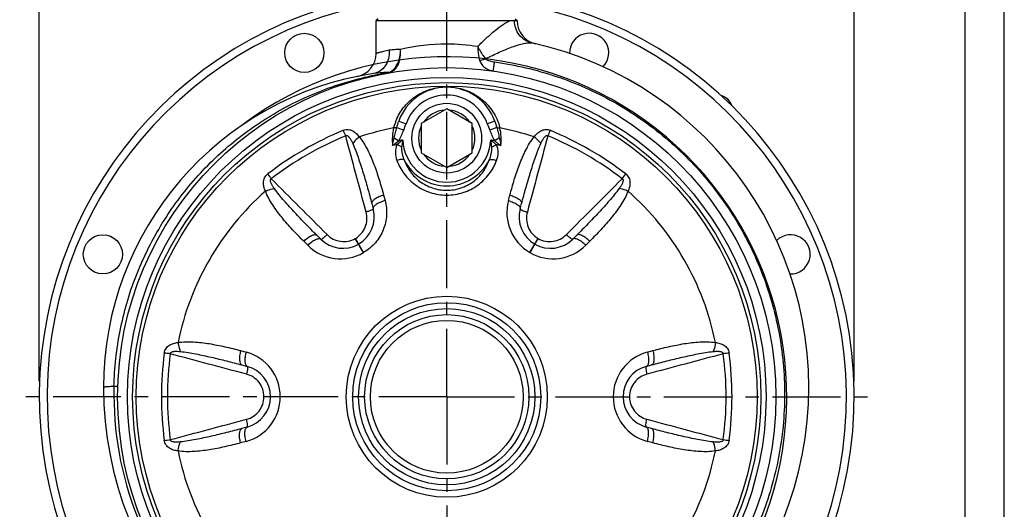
# Model space of a CAD drawing. Header units: millimetres. Extents: x 0 to 841, y 0 to 594.
# Tile 8 of 9: x 589 to 840, y 336 to 461. Entities that reach past the tile are written whole.
import ezdxf

# ---------------------------------------------------------------- set-up
doc = ezdxf.new("R2010")
doc.units = ezdxf.units.MM
doc.header["$LTSCALE"] = 46.2
doc.linetypes.add('CENTER', pattern=[0.6, 0.375, -0.075, 0.075, -0.075])
doc.layers.get('0').update_dxf_attribs({"linetype": 'CONTINUOUS'})
for name, color, linetype in [('ASSI', 7, 'CONTINUOUS'), ('GEOM', 7, 'CONTINUOUS'), ('QUOTE', 7, 'CONTINUOUS')]:
    doc.layers.add(name, color=color, linetype=linetype)
doc.styles.get("Standard").update_dxf_attribs({"font": 'txt', "width": 0.8})
doc.dimstyles.new('DIMSTYLE_1', dxfattribs={"dimtxt": 6, "dimasz": 5.8, "dimexe": 1, "dimexo": 2, "dimgap": 0.75, "dimtad": 1, "dimdec": 3, "dimtxsty": 'Standard', "dimblk": '_FILLED', "dimblk1": '_FILLED', "dimblk2": '_FILLED', "dimcen": 0.09, "dimadec": 3, "dimazin": 2, "dimtp": 0.5, "dimtm": 0.5, "dimtfac": 1, "dimtdec": 3, "dimtofl": 0, "dimtmove": 0, "dimatfit": 3, "dimldrblk": '_FILLED', "dimfxl": 0, "dimtolj": 1, "dimarcsym": 0})

# ---------------------------------------------------------------- blocks, each defined once
blk = doc.blocks.new('_FILLED')
at = {"color": 0, "linetype": 'ByBlock'}
blk.add_solid([(0, 0), (-1, 0.207), (-1, -0.207)], dxfattribs=at)
blk = doc.blocks.new('*D4')
at = {"layer": 'QUOTE', "color": 2, "linetype": 'Continuous'}
for p, q in [((593.68, 368.27), (593.68, 530.15)), ((593.68, 528.15), (697.68, 528.15)), ((801.68, 528.15), (697.68, 528.15)), ((801.68, 368.27), (801.68, 530.15))]:
    blk.add_line(p, q, dxfattribs=at)
at = {"layer": 'QUOTE', "color": 2, "linetype": 'Continuous', "xscale": 5.8, "yscale": 5.8, "zscale": 5.8, "rotation": 180}
blk.add_blockref('_FILLED', (593.68, 528.15), dxfattribs=at)
at = {"layer": 'QUOTE', "color": 2, "linetype": 'Continuous', "xscale": 5.8, "yscale": 5.8, "zscale": 5.8}
blk.add_blockref('_FILLED', (801.68, 528.15), dxfattribs=at)
at = {"layer": 'QUOTE', "color": 2, "linetype": 'Continuous', "insert": (697.68, 535.65), "char_height": 6, "width": 19.8, "attachment_point": 2, "line_spacing_factor": 0.9}
blk.add_mtext('208', dxfattribs=at)

msp = doc.modelspace()

# ---------------------------------------------------------------- linework, layer by layer
at = {"color": 7, "linetype": 'Continuous'}
for p, q in [((840, 0), (840, 594)), ((830, 10), (830, 584))]:
    msp.add_line(p, q, dxfattribs=at)
at = {"layer": 'ASSI', "color": 2, "linetype": 'CENTER'}
for q in [(697.6846, 492.9587), (588.6846, 364.2689), (697.6846, 253.4536), (806.6846, 364.2689)]:
    msp.add_line((697.6846, 364.2689), q, dxfattribs=at)
at = {"layer": 'ASSI', "color": 7, "linetype": 'Continuous'}
for p, q in [((679.6846, 451.9112), (679.6846, 460.2687)), ((715.6846, 460.2074), (715.6846, 460.2687))]:
    msp.add_line(p, q, dxfattribs=at)
for centre, radius in [((661.3297, 452.0375), 5), ((609.9161, 400.6238), 5), ((697.6846, 364.2689), 22.5)]:
    msp.add_circle(centre, radius, dxfattribs=at)
for centre, start, end in [((734.0396, 452.0375), 314.70001, 181.954447), ((785.4532, 400.6238), 268.093086, 135)]:
    msp.add_arc(centre, 5, start, end, dxfattribs=at)
at = {"layer": 'GEOM', "color": 7, "linetype": 'Continuous'}
for p, q in [((680.1849, 460.7687), (679.6846, 460.2684)), ((679.6846, 460.2687), (713.8002, 460.2684)), ((715.1844, 460.7687), (715.6844, 460.2687)), ((715.4834, 460.2689), (715.6821, 460.2685)), ((715.6821, 460.2685), (715.6846, 460.2687)), ((697.6846, 437.7745), (691.1846, 434.0217)), ((704.1846, 434.0217), (697.6846, 437.7745)), ((691.1846, 434.0217), (691.1846, 426.5161)), ((704.1846, 426.5161), (704.1846, 434.0217)), ((691.1846, 426.5161), (697.6846, 422.7634)), ((697.6846, 422.7634), (704.1846, 426.5161)), ((678.5693, 413.6085), (678.933, 412.2511)), ((716.4364, 412.2513), (716.8, 413.6085)), ((665.5066, 404.4996), (664.513, 405.4931)), ((730.8563, 405.4931), (729.8627, 404.4996)), ((645.3976, 372.3843), (646.7548, 372.0206)), ((748.6145, 372.0206), (749.9717, 372.3843)), ((610.0846, 366.6678), (610.0846, 366.6684)), ((646.7548, 356.5172), (645.3976, 356.1535)), ((749.9717, 356.1535), (748.6145, 356.5172))]:
    msp.add_line(p, q, dxfattribs=at)
at = {"layer": 'GEOM', "color": 9, "linetype": 'Continuous'}
for p, q in [((715.544, 460.2505), (715.4834, 460.2689)), ((715.6846, 460.2074), (715.544, 460.2505)), ((684.9232, 433.0166), (686.7084, 432.3257)), ((685.4421, 434.6417), (687.3257, 433.969)), ((709.9272, 434.6416), (708.0436, 433.9689)), ((710.4461, 433.0165), (708.6608, 432.3257)), ((684.2713, 430.3364), (685.4308, 429.5908)), ((711.098, 430.3364), (709.9385, 429.5908)), ((681.5741, 415.7148), (681.9465, 414.3248)), ((713.4227, 414.3248), (713.7952, 415.7148)), ((674.3416, 404.6617), (674.375, 404.681)), ((676.4254, 401.0598), (674.3416, 404.6617)), ((676.4524, 401.0754), (674.375, 404.681)), ((718.9169, 401.0754), (720.9943, 404.681)), ((718.9439, 401.0598), (721.0277, 404.6617)), ((720.9943, 404.681), (721.0277, 404.6617)), ((662.2041, 402.9264), (661.1865, 403.944)), ((734.1828, 403.944), (733.1652, 402.9264)), ((645.0759, 376.0397), (646.466, 375.6672)), ((748.9033, 375.6672), (750.2933, 376.0397)), ((651.0319, 364.2497), (651.0319, 364.2882)), ((655.1932, 364.2845), (651.0319, 364.2882)), ((655.1932, 364.2533), (651.0319, 364.2497)), ((740.1761, 364.2845), (744.3373, 364.2882)), ((740.1761, 364.2533), (744.3373, 364.2497)), ((744.3373, 364.2882), (744.3373, 364.2497)), ((646.466, 352.8706), (645.0759, 352.4981)), ((750.2933, 352.4981), (748.9033, 352.8706))]:
    msp.add_line(p, q, dxfattribs=at)
at = {"layer": 'GEOM', "color": 7, "linetype": 'Continuous'}
for centre, radius in [((697.6846, 364.2689), 84), ((697.6846, 430.2689), 8.9), ((697.6846, 364.2689), 24), ((697.6846, 364.2689), 20.9498), ((697.6846, 364.2689), 19.5)]:
    msp.add_circle(centre, radius, dxfattribs=at)
at = {"layer": 'GEOM', "color": 9, "linetype": 'Continuous'}
for radius in [81.5, 80.1715, 79.252, 25.6579]:
    msp.add_circle((697.6846, 364.2689), radius, dxfattribs=at)
at = {"layer": 'GEOM', "color": 7, "linetype": 'Continuous'}
for centre, radius, start, end in [((697.6846, 364.2689), 104, 99.689195, 80.310805), ((721.6846, 460.2074), 6, 180.000209, 256.99758), ((700.0846, 366.6689), 90, 180.000319, 77.582192), ((697.6846, 364.2689), 86.8, 205.865639, 126.7013), ((673.6847, 451.9112), 6, 281.536232, 359.999687), ((691.0846, 366.6689), 81, 98.586059, 180.000794), ((697.6846, 430.2689), 13, 19.654692, 160.345268), ((766.6846, 437.2689), 4, 18.655318, 75.122552), ((671.2056, 410.1804), 8, 299.955329, 15.001372), ((724.1637, 410.1804), 8, 164.997298, 240.044818), ((671.1637, 410.1562), 8, 224.997312, 300.044585), ((686.6846, 383.3215), 23, 119.95522, 120.04481), ((708.6846, 383.3215), 23, 59.95519, 60.044729), ((724.2056, 410.1562), 8, 239.955417, 315.002665), ((644.6846, 364.2931), 8, 359.955308, 75.002899), ((750.6846, 364.2931), 8, 104.997082, 180.044693), ((644.6846, 364.2447), 8, 284.997082, 0.044693), ((675.6846, 364.2689), 23, 179.955228, 180.044772), ((719.6846, 364.2689), 23, 359.955228, 0.044772), ((750.6846, 364.2447), 8, 179.955308, 255.002899)]:
    msp.add_arc(centre, radius, start, end, dxfattribs=at)
at = {"layer": 'GEOM', "color": 9, "linetype": 'Continuous'}
for centre, radius, start, end in [((697.6846, 364.2689), 102, 99.8799, 80.1201), ((697.7345, 402.9157), 51.3533, 90.055646, 103.374026), ((697.679, 403.4404), 50.8285, 81.039926, 89.993652), ((686.1032, 353.2628), 93.8427, 92.207569, 92.491436), ((695.8907, 364.7455), 83.3042, 99.093845, 99.54685), ((690.8045, 232.511), 214.686, 92.092263, 92.219977), ((682.9536, 449.3812), 2.3275, 270.306767, 279.992923), ((697.6872, 429.1684), 14.1889, 90.010477, 92.052907), ((697.6765, 429.0271), 14.3303, 87.693334, 89.967387), ((697.6846, 430.2689), 11, 19.655582, 160.344022), ((697.6846, 430.2689), 7.2, 94.525631, 145.474369), ((697.6846, 430.2689), 7.2, 34.525631, 85.474369), ((697.0146, 429.7694), 13.2693, 155.279018, 166.339314), ((704.4291, 352.5872), 86.303, 112.576286, 127.423714), ((525.7801, 370.4015), 158.1249, 22.479095, 23.035764), ((697.6846, 364.2689), 69.9628, 101.179135, 108.590242), ((697.6813, 429.8319), 13.904, 167.238274, 185.990795), ((697.6846, 430.2689), 7.2, 154.525631, 205.474369), ((697.6846, 430.2689), 7.2, 334.525631, 25.474369), ((697.6846, 364.2689), 69.9628, 71.409758, 78.821327), ((697.7093, 429.8364), 13.8822, 353.982166, 12.767906), ((870.4413, 370.0443), 159.0489, 156.965908, 157.519363), ((690.9408, 352.5882), 86.3018, 52.576188, 67.423812), ((703.0003, 355.062), 81.9339, 112.314698, 127.685305), ((697.6846, 364.2689), 66.4613, 99.720836, 100.624792), ((702.7624, 426.3109), 16.6639, 167.998133, 174.312954), ((697.6846, 430.2689), 11.2327, 182.515004, 357.484996), ((692.6733, 426.3212), 16.5968, 5.674266, 12.014647), ((697.6846, 364.2689), 66.4613, 79.375246, 80.279164), ((692.3698, 355.0634), 81.9322, 52.314542, 67.685456), ((697.6846, 364.2689), 65.5869, 101.124295, 102.174303), ((697.6846, 364.2689), 65.5869, 77.826573, 78.875795), ((697.6846, 430.2689), 7.2, 214.525631, 265.474369), ((697.6846, 430.2689), 7.2, 274.525631, 325.474369), ((697.6846, 430.2689), 12.1986, 207.319584, 332.680441), ((779.0612, 516.7681), 159.0487, 216.965907, 217.519362), ((617.0429, 516.2092), 158.1254, 322.479096, 323.035763), ((697.6846, 364.2689), 69.9628, 131.409539, 168.590472), ((697.6846, 364.2689), 69.9628, 11.409519, 48.590453), ((724.8007, 411.278), 11.7789, 165.009082, 240.103906), ((670.5311, 411.2551), 11.7774, 225.005432, 300.088457), ((724.8377, 411.2561), 11.7785, 239.894447, 314.992528), ((711.1731, 364.2689), 86.3026, 172.576257, 187.423743), ((606.4739, 218.8757), 157.7074, 82.478327, 83.036479), ((708.3154, 364.2689), 81.9333, 172.314647, 187.685354), ((643.416, 364.2906), 11.7785, 359.894471, 74.992505), ((751.9537, 364.2903), 11.7789, 105.009065, 180.103957), ((789.0645, 217.5454), 159.0484, 96.965907, 97.519363), ((687.0539, 364.2689), 81.9333, 352.314647, 7.685354), ((684.1961, 364.2689), 86.3026, 352.576257, 7.423743), ((698.308, 364.8923), 85.5763, 178.674793, 269.544892), ((643.416, 364.2472), 11.7785, 285.007489, 0.105522), ((751.9537, 364.2476), 11.7789, 179.896042, 254.990935), ((606.3048, 510.9925), 159.0484, 276.965907, 277.519363), ((788.8953, 509.6621), 157.7074, 262.478327, 263.036479), ((697.6846, 364.2689), 69.9628, 191.409518, 228.590452), ((697.6846, 364.2689), 69.9628, 311.409539, 348.590471)]:
    msp.add_arc(centre, radius, start, end, dxfattribs=at)
for points, knots in [([(705.5954, 453.6487), (706.3302, 454.4008), (707.7782, 455.8193), (709.9297, 457.7271), (711.6554, 459.0668), (712.9305, 459.8686), (713.5209, 460.1608), (713.8002, 460.2684)], [0, 0, 0, 0, 0.29779016, 0.57372362, 0.81416788, 0.91524046, 1, 1, 1, 1]), ([(719.4411, 454.5628), (718.8172, 454.6999), (717.6022, 455.2004), (716.1438, 456.5296), (715.1951, 458.284), (714.9723, 459.6074), (714.9673, 460.269)], [0, 0, 0, 0, 0.24587675, 0.49390764, 0.74535582, 1, 1, 1, 1]), ([(682.9933, 452.6939), (683.029, 451.9853), (682.8982, 450.5852), (682.0896, 448.7096), (680.7489, 447.3149), (679.5759, 446.8493), (678.9919, 446.7612)], [0, 0, 0, 0, 0.27321472, 0.53205579, 0.77254751, 1, 1, 1, 1]), ([(682.9932, 452.6939), (682.7417, 452.6433), (682.2685, 452.5443), (681.6065, 452.3957), (681.0385, 452.2608), (680.5685, 452.1439), (680.2395, 452.0593), (680.0278, 452.0032), (679.9074, 451.9719), (679.8151, 451.9453), (679.7455, 451.9308), (679.71, 451.9136), (679.6871, 451.9151), (679.6846, 451.9112)], [0, 0, 0, 0, 0.22635311, 0.42643996, 0.59859278, 0.74137747, 0.8537449, 0.89820163, 0.93469634, 0.96317418, 0.98358454, 0.99587674, 1, 1, 1, 1]), ([(685.8561, 452.8763), (685.3468, 452.8746), (684.3899, 452.8727), (683.4325, 452.7823), (682.9932, 452.6939)], [0, 0, 0, 0, 0.53200169, 1, 1, 1, 1]), ([(683.3575, 447.089), (683.7857, 447.2549), (684.6134, 447.8598), (685.4424, 449.241), (685.891, 450.9742), (685.912, 452.2313), (685.8561, 452.8763)], [0, 0, 0, 0, 0.2058981, 0.44170283, 0.70973929, 1, 1, 1, 1]), ([(683.5101, 447.3292), (683.8843, 447.5673), (684.7771, 448.4317), (685.6654, 450.3645), (685.8694, 452.0127), (685.8561, 452.8763)], [0, 0, 0, 0, 0.21332373, 0.58459467, 1, 1, 1, 1]), ([(705.5954, 453.6487), (705.594, 453.3359), (705.628, 452.1465), (705.8168, 450.9544), (706.0842, 450.1183)], [0, 0, 0, 0, 0.26270821, 1, 1, 1, 1]), ([(705.5954, 453.6487), (705.73, 453.3693), (706.3049, 452.2786), (707.0091, 451.2551), (707.6045, 450.5505)], [0, 0, 0, 0, 0.25160991, 1, 1, 1, 1]), ([(707.6045, 450.5505), (708.7543, 451.1296), (710.993, 452.1921), (713.778, 453.3463), (715.8612, 454.0581), (717.2262, 454.4322), (718.4024, 454.6346), (719.1311, 454.631), (719.4386, 454.5633)], [0, 0, 0, 0, 0.30616269, 0.58907336, 0.71624706, 0.82955334, 0.92511122, 1, 1, 1, 1]), ([(706.0842, 450.1183), (706.2049, 450.1371), (706.7232, 450.2367), (707.2279, 450.4006), (707.6045, 450.5505)], [0, 0, 0, 0, 0.23163322, 1, 1, 1, 1]), ([(706.0842, 450.1183), (706.2026, 449.7482), (706.5537, 449.0479), (707.6548, 447.9478), (708.7935, 447.5347), (709.5541, 447.4261)], [0, 0, 0, 0, 0.25309775, 0.49966119, 1, 1, 1, 1]), ([(707.6045, 450.5505), (707.6629, 450.47), (707.8216, 450.3371), (708.1812, 450.1403), (708.6734, 449.9647), (709.2821, 449.8151), (709.6955, 449.7456), (709.9032, 449.7173)], [0, 0, 0, 0, 0.12003076, 0.24386494, 0.49471714, 0.74713403, 1, 1, 1, 1]), ([(709.9032, 449.7173), (715.2192, 448.9922), (723.1194, 447.145), (733.1353, 443.2473), (742.7439, 438.4261), (753.8392, 430.7323), (765.1779, 419.1774), (774.1547, 405.7024), (780.4491, 390.7853), (783.8391, 374.9533), (784.2049, 358.7667), (781.5342, 342.7977), (775.9214, 327.611), (767.565, 313.7433), (756.7607, 301.6846), (743.8908, 291.8612), (729.408, 284.6208), (713.8319, 280.2182), (703.0674, 279.2801), (697.7023, 279.3181)], [0, 0, 0, 0, 0.06249707, 0.09377786, 0.12505995, 0.18755589, 0.25005162, 0.31254732, 0.37504292, 0.43753852, 0.50003402, 0.56252953, 0.6250252, 0.68752095, 0.75001688, 0.81251294, 0.87500918, 0.93750285, 1, 1, 1, 1]), ([(709.5543, 447.4259), (709.5577, 447.4254), (709.5564, 447.4473), (709.5662, 447.4687), (709.5725, 447.5228), (709.585, 447.5896), (709.5987, 447.6785), (709.6231, 447.8323), (709.6593, 448.0691), (709.7095, 448.4018), (709.768, 448.795), (709.8336, 449.2402), (709.8793, 449.5536), (709.9032, 449.7173)], [0, 0, 0, 0, 0.00442851, 0.01749688, 0.03915149, 0.06931149, 0.10786319, 0.15457294, 0.27141141, 0.41756409, 0.59016172, 0.78585737, 1, 1, 1, 1]), ([(612.7545, 366.8715), (612.865, 371.6492), (613.9147, 381.2058), (617.9282, 395.0392), (624.2594, 407.9792), (632.7193, 419.6351), (643.0539, 429.6628), (654.9568, 437.7655), (668.0672, 443.703), (677.3668, 446.1043), (682.0744, 446.896)], [0, 0, 0, 0, 0.12506288, 0.25011511, 0.37514963, 0.50015745, 0.625146, 0.75011945, 0.87507791, 1, 1, 1, 1]), ([(682.0238, 447.0168), (681.759, 447.0053), (680.746, 446.9555), (679.7328, 446.873), (678.9918, 446.7611)], [0, 0, 0, 0, 0.26128899, 1, 1, 1, 1]), ([(682.7243, 447.0027), (682.7457, 447.0061), (682.827, 447.02), (682.9089, 447.0342), (682.9666, 447.0539)], [0, 0, 0, 0, 0.26186769, 1, 1, 1, 1]), ([(682.7797, 446.936), (682.7703, 446.9343), (682.7446, 446.9603), (682.7331, 446.9846), (682.7243, 447.0027)], [0, 0, 0, 0, 0.32110924, 1, 1, 1, 1]), ([(682.7797, 446.936), (682.8333, 446.9456), (683.0288, 446.9843), (683.2224, 447.0366), (683.3575, 447.089)], [0, 0, 0, 0, 0.27311143, 1, 1, 1, 1]), ([(682.9664, 447.0539), (683.1079, 447.1079), (683.2923, 447.1962), (683.4664, 447.3013), (683.5101, 447.3292)], [0, 0, 0, 0, 0.74482369, 1, 1, 1, 1]), ([(684.9613, 435.3186), (685.4805, 436.4475), (686.8291, 438.5486), (689.6307, 441.0552), (693.13, 442.8098), (695.785, 443.2984), (697.1789, 443.3482)], [0, 0, 0, 0, 0.2430265, 0.48104726, 0.7271819, 1, 1, 1, 1]), ([(698.2532, 443.3457), (699.8512, 443.2815), (702.8918, 442.6399), (706.7863, 440.3432), (709.725, 437.0645), (710.8986, 434.344), (711.2483, 432.9044)], [0, 0, 0, 0, 0.26944511, 0.51174011, 0.75039142, 1, 1, 1, 1]), ([(671.2962, 432.2767), (671.6877, 432.4389), (672.5379, 432.5724), (673.7125, 432.188), (674.651, 431.4769), (675.1521, 430.8901), (675.3807, 430.5811)], [0, 0, 0, 0, 0.26682561, 0.51679543, 0.75795245, 1, 1, 1, 1]), ([(684.9232, 433.0165), (684.834, 432.9438), (684.5521, 432.8711), (684.2788, 432.8822), (684.121, 432.9043)], [0, 0, 0, 0, 0.41930111, 1, 1, 1, 1]), ([(684.2713, 430.3364), (684.3818, 430.783), (684.5747, 431.6821), (684.7993, 432.5741), (684.9232, 433.0166)], [0, 0, 0, 0, 0.50031581, 1, 1, 1, 1]), ([(685.4307, 429.5908), (685.703, 430.0143), (686.1509, 430.9219), (686.5267, 431.8558), (686.7084, 432.3257)], [0, 0, 0, 0, 0.49981736, 1, 1, 1, 1]), ([(708.6608, 432.3257), (708.8426, 431.8558), (709.2183, 430.9219), (709.6662, 430.0143), (709.9385, 429.5908)], [0, 0, 0, 0, 0.50019233, 1, 1, 1, 1]), ([(710.4461, 433.0166), (710.5699, 432.5741), (710.7945, 431.6821), (710.9876, 430.783), (711.098, 430.3364)], [0, 0, 0, 0, 0.49968314, 1, 1, 1, 1]), ([(710.4461, 433.0166), (710.5353, 432.9438), (710.8172, 432.8711), (711.0904, 432.8822), (711.2483, 432.9044)], [0, 0, 0, 0, 0.41930117, 1, 1, 1, 1]), ([(719.9886, 430.5811), (720.2171, 430.8901), (720.7182, 431.4768), (721.6568, 432.188), (722.8313, 432.5723), (723.6816, 432.4391), (724.073, 432.2767)], [0, 0, 0, 0, 0.24204221, 0.4831939, 0.73315742, 1, 1, 1, 1]), ([(671.8905, 430.86), (671.9418, 430.8953), (672.0622, 430.9433), (672.2496, 430.9181), (672.4128, 430.8374), (672.6025, 430.6935), (672.8048, 430.476), (673.0135, 430.1894), (673.2003, 429.8876), (673.4287, 429.4711), (673.5817, 429.1487), (673.6786, 428.9313)], [0, 0, 0, 0, 0.06526965, 0.12939048, 0.19225795, 0.25454933, 0.37827511, 0.50203046, 0.626023, 0.75034194, 1, 1, 1, 1]), ([(675.3805, 430.5813), (675.2141, 430.464), (674.5857, 429.9822), (674.0239, 429.4077), (673.6786, 428.9313)], [0, 0, 0, 0, 0.25704962, 1, 1, 1, 1]), ([(675.3807, 430.5811), (675.8022, 430.0687), (676.5599, 428.9715), (677.8501, 426.6329), (679.1677, 423.5308), (680.471, 419.6712), (681.2183, 417.0424), (681.5741, 415.7148)], [0, 0, 0, 0, 0.12285469, 0.24598951, 0.49415967, 0.74550293, 1, 1, 1, 1]), ([(683.8533, 428.3808), (683.882, 428.5419), (684.0052, 429.1971), (684.1506, 429.8481), (684.2713, 430.3364)], [0, 0, 0, 0, 0.24553076, 1, 1, 1, 1]), ([(686.4628, 429.776), (686.3383, 429.6846), (685.8481, 429.3164), (685.373, 428.9279), (685.0303, 428.6233)], [0, 0, 0, 0, 0.25201247, 1, 1, 1, 1]), ([(710.3387, 428.6235), (710.2257, 428.724), (709.7618, 429.1247), (709.2784, 429.5026), (708.9065, 429.776)], [0, 0, 0, 0, 0.24682435, 1, 1, 1, 1]), ([(711.098, 430.3364), (711.1385, 430.1723), (711.2934, 429.5257), (711.4279, 428.8742), (711.5151, 428.3861)], [0, 0, 0, 0, 0.254195, 1, 1, 1, 1]), ([(713.7952, 415.7148), (714.1509, 417.0424), (714.8982, 419.6711), (716.2016, 423.5306), (717.5189, 426.6329), (718.8095, 428.9713), (719.5668, 430.0688), (719.9886, 430.5811)], [0, 0, 0, 0, 0.25449294, 0.50583283, 0.75400322, 0.87713749, 1, 1, 1, 1]), ([(719.9887, 430.5813), (720.1551, 430.464), (720.7836, 429.9822), (721.3453, 429.4077), (721.6906, 428.9313)], [0, 0, 0, 0, 0.25704772, 1, 1, 1, 1]), ([(721.6906, 428.9313), (721.7876, 429.1487), (721.9405, 429.4711), (722.1689, 429.8875), (722.3558, 430.1894), (722.5644, 430.476), (722.7667, 430.6934), (722.9564, 430.8374), (723.1196, 430.9181), (723.307, 430.9432), (723.4275, 430.8954), (723.4787, 430.86)], [0, 0, 0, 0, 0.24965003, 0.37396482, 0.49795361, 0.62170219, 0.74542596, 0.80771331, 0.87058687, 0.93471264, 1, 1, 1, 1]), ([(673.6786, 428.9313), (674.222, 427.7124), (675.1522, 425.2011), (676.3816, 421.3765), (677.5098, 417.5062), (678.2204, 414.9103), (678.5693, 413.6085)], [0, 0, 0, 0, 0.2487329, 0.49837024, 0.74881188, 1, 1, 1, 1]), ([(683.8533, 428.3808), (683.9849, 428.4789), (684.5147, 428.877), (685.0405, 429.2806), (685.4307, 429.5908)], [0, 0, 0, 0, 0.24784124, 1, 1, 1, 1]), ([(685.0305, 428.6233), (684.6982, 428.0198), (684.4297, 426.5978), (684.7208, 425.2308), (684.9606, 424.5881)], [0, 0, 0, 0, 0.50105569, 1, 1, 1, 1]), ([(686.1805, 427.9622), (686.0943, 428.0273), (685.7317, 428.2816), (685.3387, 428.4928), (685.0305, 428.6235)], [0, 0, 0, 0, 0.2439937, 1, 1, 1, 1]), ([(686.1805, 427.9622), (686.1251, 427.4012), (686.2434, 426.257), (686.6111, 425.1834), (686.8467, 424.6701)], [0, 0, 0, 0, 0.49953115, 1, 1, 1, 1]), ([(708.5225, 424.6701), (708.7582, 425.1834), (709.126, 426.257), (709.244, 427.4012), (709.1887, 427.9622)], [0, 0, 0, 0, 0.50046739, 1, 1, 1, 1]), ([(709.1888, 427.9622), (709.275, 428.0273), (709.6376, 428.2816), (710.0306, 428.4927), (710.3387, 428.6235)], [0, 0, 0, 0, 0.24399387, 1, 1, 1, 1]), ([(709.9385, 429.5908), (710.069, 429.4871), (710.5902, 429.0776), (711.1183, 428.6772), (711.516, 428.3808)], [0, 0, 0, 0, 0.25156585, 1, 1, 1, 1]), ([(710.4087, 424.5881), (710.6485, 425.2308), (710.9398, 426.598), (710.6705, 428.0197), (710.3387, 428.6235)], [0, 0, 0, 0, 0.4989395, 1, 1, 1, 1]), ([(716.8, 413.6085), (717.1488, 414.9103), (717.8594, 417.5062), (718.9877, 421.3765), (720.2171, 425.201), (721.1472, 427.7124), (721.6906, 428.9313)], [0, 0, 0, 0, 0.25118745, 0.50162851, 0.75126583, 1, 1, 1, 1]), ([(686.8467, 424.6705), (686.7515, 424.7337), (686.4904, 424.8142), (685.8452, 424.8349), (685.3189, 424.7117), (684.9606, 424.5881)], [0, 0, 0, 0, 0.17747323, 0.41122566, 1, 1, 1, 1]), ([(708.5227, 424.6704), (708.6179, 424.7336), (708.879, 424.8142), (709.5241, 424.8349), (710.0504, 424.7117), (710.4087, 424.5881)], [0, 0, 0, 0, 0.17747164, 0.41122225, 1, 1, 1, 1]), ([(684.9606, 424.5881), (685.4206, 423.3552), (686.724, 420.976), (689.6694, 418.0952), (693.4364, 416.1766), (696.2666, 415.7275), (697.6846, 415.7273)], [0, 0, 0, 0, 0.24017986, 0.48710886, 0.74118061, 1, 1, 1, 1]), ([(686.8466, 424.6703), (687.2174, 423.6169), (688.2911, 421.5696), (690.7729, 419.0636), (694.0038, 417.3721), (696.4539, 416.9732), (697.6846, 416.9731)], [0, 0, 0, 0, 0.23731149, 0.48324895, 0.73846883, 1, 1, 1, 1]), ([(697.6846, 416.9731), (698.9154, 416.9732), (701.3654, 417.3721), (704.5963, 419.0636), (707.0782, 421.5696), (708.1519, 423.6169), (708.5226, 424.6703)], [0, 0, 0, 0, 0.2615311, 0.51675083, 0.7626885, 1, 1, 1, 1]), ([(697.6846, 415.7273), (699.1027, 415.7276), (701.9328, 416.1765), (705.6999, 418.0952), (708.6453, 420.976), (709.9487, 423.3552), (710.4087, 424.5881)], [0, 0, 0, 0, 0.25881963, 0.51289121, 0.75982022, 1, 1, 1, 1]), ([(651.4083, 416.7415), (651.255, 417.0939), (650.9975, 417.8211), (650.8511, 418.9893), (651.1056, 420.1984), (651.6461, 420.8681), (651.9824, 421.1259)], [0, 0, 0, 0, 0.24203806, 0.48318999, 0.73315645, 1, 1, 1, 1]), ([(653.6884, 417.3899), (653.5486, 417.5825), (653.3458, 417.8763), (653.0994, 418.2822), (652.9314, 418.595), (652.7875, 418.919), (652.7004, 419.2029), (652.6705, 419.4391), (652.6823, 419.6209), (652.7542, 419.7957), (652.8559, 419.8762), (652.9121, 419.9028)], [0, 0, 0, 0, 0.24965004, 0.37396484, 0.49795363, 0.62170221, 0.74542599, 0.80771333, 0.87058689, 0.93471266, 1, 1, 1, 1]), ([(742.4571, 419.9028), (742.5133, 419.8761), (742.6151, 419.7958), (742.687, 419.6209), (742.6987, 419.4392), (742.669, 419.203), (742.5818, 418.919), (742.4379, 418.595), (742.2699, 418.2823), (742.0235, 417.8763), (741.8207, 417.5826), (741.6809, 417.3899)], [0, 0, 0, 0, 0.06526963, 0.12939043, 0.19225789, 0.25454929, 0.37827507, 0.50203043, 0.62602297, 0.75034192, 1, 1, 1, 1]), ([(743.3869, 421.1259), (743.7231, 420.868), (744.2637, 420.1985), (744.5182, 418.9893), (744.3717, 417.8211), (744.1143, 417.0939), (743.9609, 416.7415)], [0, 0, 0, 0, 0.26682651, 0.51679919, 0.75795645, 1, 1, 1, 1]), ([(651.4085, 416.741), (651.5933, 416.8265), (652.3247, 417.1299), (653.1031, 417.3291), (653.6884, 417.3899)], [0, 0, 0, 0, 0.25704772, 1, 1, 1, 1]), ([(664.513, 405.4931), (663.56, 406.4461), (661.6672, 408.3595), (658.8795, 411.2717), (656.182, 414.2487), (654.4723, 416.3099), (653.6884, 417.3899)], [0, 0, 0, 0, 0.25118926, 0.50163174, 0.75126933, 1, 1, 1, 1]), ([(741.6809, 417.3899), (740.8969, 416.3099), (739.1872, 414.2487), (736.4898, 411.2717), (733.7021, 408.3595), (731.8093, 406.4461), (730.8563, 405.4931)], [0, 0, 0, 0, 0.24873067, 0.49836826, 0.74881074, 1, 1, 1, 1]), ([(743.9608, 416.741), (743.776, 416.8265), (743.0445, 417.1299), (742.2662, 417.3291), (741.6809, 417.3899)], [0, 0, 0, 0, 0.25704837, 1, 1, 1, 1]), ([(661.1865, 403.944), (660.2145, 404.916), (658.3115, 406.8777), (655.6205, 409.9364), (653.5928, 412.6287), (652.2124, 414.9154), (651.6415, 416.1203), (651.4083, 416.7415)], [0, 0, 0, 0, 0.25450441, 0.50585259, 0.75402333, 0.87715698, 1, 1, 1, 1]), ([(681.5741, 415.7148), (681.1474, 415.598), (680.3647, 415.3266), (679.4883, 414.8689), (678.9616, 414.4555), (678.7015, 414.1675), (678.5546, 413.8843), (678.5475, 413.6895), (678.5693, 413.6085)], [0, 0, 0, 0, 0.34154607, 0.63761089, 0.75802712, 0.85681579, 0.9352696, 1, 1, 1, 1]), ([(713.7952, 415.7148), (714.2219, 415.598), (715.0045, 415.3266), (715.8809, 414.8689), (716.4077, 414.4555), (716.6677, 414.1675), (716.8147, 413.8843), (716.8217, 413.6895), (716.8, 413.6085)], [0, 0, 0, 0, 0.34154607, 0.63761089, 0.75802712, 0.85681579, 0.9352696, 1, 1, 1, 1]), ([(743.961, 416.7415), (743.7277, 416.1203), (743.1569, 414.9154), (741.7765, 412.6287), (739.7488, 409.9364), (737.0578, 406.8777), (735.1548, 404.916), (734.1828, 403.944)], [0, 0, 0, 0, 0.12284301, 0.24597665, 0.4941474, 0.74549558, 1, 1, 1, 1]), ([(681.9465, 414.3248), (682.2687, 413.1222), (682.5327, 410.5713), (681.6882, 406.7888), (679.6353, 403.4151), (677.5742, 401.7207), (676.4357, 401.0645)], [0, 0, 0, 0, 0.24295105, 0.49063732, 0.74355331, 1, 1, 1, 1]), ([(678.933, 412.2509), (678.9397, 412.2261), (678.9089, 412.1542), (678.7441, 412.0172), (678.3789, 411.828), (677.8061, 411.6072), (677.3574, 411.4705), (677.1132, 411.4046)], [0, 0, 0, 0, 0.03751339, 0.10055658, 0.31589972, 0.63034632, 1, 1, 1, 1]), ([(681.9465, 414.3248), (681.5199, 414.208), (680.7375, 413.9385), (679.8598, 413.4867), (679.3309, 413.08), (679.0696, 412.7978), (678.9206, 412.5211), (678.9119, 412.3299), (678.933, 412.2509)], [0, 0, 0, 0, 0.34309932, 0.64011187, 0.76056937, 0.85899265, 0.93658146, 1, 1, 1, 1]), ([(713.4227, 414.3248), (713.8494, 414.208), (714.6318, 413.9385), (715.5094, 413.4867), (716.0384, 413.08), (716.2997, 412.7978), (716.4487, 412.5211), (716.4574, 412.3299), (716.4363, 412.2509)], [0, 0, 0, 0, 0.34309931, 0.64011186, 0.76056936, 0.85899265, 0.93658146, 1, 1, 1, 1]), ([(716.4364, 412.2509), (716.4297, 412.2261), (716.4605, 412.1542), (716.6253, 412.0172), (716.9904, 411.828), (717.5632, 411.6072), (718.0119, 411.4705), (718.2561, 411.4046)], [0, 0, 0, 0, 0.03751381, 0.10055653, 0.31589735, 0.63034289, 1, 1, 1, 1]), ([(674.375, 404.681), (674.9397, 405.0066), (675.9646, 405.8547), (676.9893, 407.5504), (677.4164, 409.4749), (677.2801, 410.783), (677.1132, 411.4046)], [0, 0, 0, 0, 0.25166445, 0.5022655, 0.75154709, 1, 1, 1, 1]), ([(718.2561, 411.4046), (718.0892, 410.783), (717.9529, 409.4749), (718.38, 407.5504), (719.4047, 405.8547), (720.4296, 405.0066), (720.9943, 404.681)], [0, 0, 0, 0, 0.24844968, 0.49773149, 0.7483359, 1, 1, 1, 1]), ([(661.1865, 403.944), (661.501, 404.2551), (662.1273, 404.7972), (662.9619, 405.3274), (663.5833, 405.5769), (663.9628, 405.6581), (664.2815, 405.6437), (664.4537, 405.5524), (664.513, 405.4931)], [0, 0, 0, 0, 0.34154607, 0.63761089, 0.75802712, 0.85681579, 0.9352696, 1, 1, 1, 1]), ([(662.2041, 402.9264), (662.5185, 403.2376), (663.1431, 403.7804), (663.9732, 404.3145), (664.5899, 404.5692), (664.9649, 404.6545), (665.279, 404.6452), (665.449, 404.5571), (665.5068, 404.4993)], [0, 0, 0, 0, 0.34309931, 0.64011186, 0.76056936, 0.85899265, 0.93658146, 1, 1, 1, 1]), ([(665.5069, 404.4994), (665.525, 404.4812), (665.6027, 404.4719), (665.8037, 404.5461), (666.1502, 404.7678), (666.6278, 405.1535), (666.9705, 405.4737), (667.1497, 405.6521)], [0, 0, 0, 0, 0.03751381, 0.10055653, 0.31589735, 0.63034289, 1, 1, 1, 1]), ([(667.1497, 405.6521), (667.6045, 405.1968), (668.6692, 404.4248), (670.5494, 403.8324), (672.5303, 403.8719), (673.7772, 404.3355), (674.3416, 404.6617)], [0, 0, 0, 0, 0.24844968, 0.49773149, 0.7483359, 1, 1, 1, 1]), ([(721.0277, 404.6617), (721.592, 404.3355), (722.8389, 403.8719), (724.8198, 403.8324), (726.7, 404.4248), (727.7647, 405.1968), (728.2196, 405.6521)], [0, 0, 0, 0, 0.25166445, 0.5022655, 0.75154709, 1, 1, 1, 1]), ([(729.8625, 404.4993), (729.8443, 404.4812), (729.7666, 404.4718), (729.5656, 404.5461), (729.2192, 404.7677), (728.7415, 405.1534), (728.3988, 405.4736), (728.2196, 405.6521)], [0, 0, 0, 0, 0.03751339, 0.10055658, 0.31589972, 0.63034632, 1, 1, 1, 1]), ([(733.1652, 402.9264), (732.8508, 403.2376), (732.2261, 403.7804), (731.3961, 404.3145), (730.7794, 404.5692), (730.4044, 404.6545), (730.0902, 404.6452), (729.9203, 404.5571), (729.8625, 404.4993)], [0, 0, 0, 0, 0.34309933, 0.64011188, 0.76056937, 0.85899266, 0.93658146, 1, 1, 1, 1]), ([(734.1828, 403.944), (733.8683, 404.2551), (733.242, 404.7972), (732.4074, 405.3274), (731.7859, 405.5769), (731.4065, 405.6581), (731.0877, 405.6437), (730.9156, 405.5524), (730.8563, 405.4931)], [0, 0, 0, 0, 0.34154607, 0.63761089, 0.75802712, 0.85681579, 0.9352696, 1, 1, 1, 1]), ([(625.5939, 375.4198), (625.6485, 375.84), (625.9596, 376.6427), (626.8786, 377.4683), (627.9638, 377.9251), (628.7221, 378.0657), (629.1039, 378.1091)], [0, 0, 0, 0, 0.26690093, 0.51691315, 0.75801659, 1, 1, 1, 1]), ([(629.1039, 378.1091), (629.7584, 378.2177), (631.0874, 378.3258), (633.7579, 378.2737), (637.1033, 377.8638), (641.0978, 377.0627), (643.7482, 376.3955), (645.0759, 376.0397)], [0, 0, 0, 0, 0.12284302, 0.24597666, 0.49414739, 0.74549557, 1, 1, 1, 1]), ([(629.1044, 378.1092), (629.1227, 377.9064), (629.2258, 377.1213), (629.4424, 376.3476), (629.6824, 375.8103)], [0, 0, 0, 0, 0.25704837, 1, 1, 1, 1]), ([(750.2933, 376.0397), (751.6211, 376.3955), (754.2715, 377.0627), (758.266, 377.8638), (761.6114, 378.2737), (764.2819, 378.3258), (765.6109, 378.2177), (766.2654, 378.1091)], [0, 0, 0, 0, 0.25450442, 0.5058526, 0.75402333, 0.87715697, 1, 1, 1, 1]), ([(766.2648, 378.1092), (766.2465, 377.9064), (766.1435, 377.1213), (765.9269, 376.3476), (765.6869, 375.8103)], [0, 0, 0, 0, 0.25704779, 1, 1, 1, 1]), ([(766.2654, 378.1091), (766.6472, 378.0657), (767.4055, 377.9251), (768.4906, 377.4683), (769.4097, 376.6427), (769.7207, 375.84), (769.7753, 375.4198)], [0, 0, 0, 0, 0.241984, 0.48309049, 0.73310414, 1, 1, 1, 1]), ([(627.118, 375.2261), (627.113, 375.2883), (627.1322, 375.4167), (627.2852, 375.614), (627.5625, 375.7467), (627.9081, 375.8258), (628.2611, 375.8635), (628.6156, 375.8742), (629.0902, 375.8638), (629.4458, 375.835), (629.6824, 375.8103)], [0, 0, 0, 0, 0.06544349, 0.12956313, 0.25437079, 0.37816444, 0.50193939, 0.62596479, 0.75030665, 1, 1, 1, 1]), ([(629.6824, 375.8103), (631.0097, 375.6714), (633.6496, 375.2214), (637.5764, 374.3738), (641.4924, 373.4157), (644.0958, 372.7331), (645.3976, 372.3843)], [0, 0, 0, 0, 0.24873067, 0.49836826, 0.74881074, 1, 1, 1, 1]), ([(645.0759, 376.0397), (644.9637, 375.6118), (644.8074, 374.7983), (644.7656, 373.8105), (644.8603, 373.1476), (644.9796, 372.7784), (645.1515, 372.5095), (645.3166, 372.406), (645.3976, 372.3843)], [0, 0, 0, 0, 0.34154607, 0.63761089, 0.75802712, 0.85681579, 0.9352696, 1, 1, 1, 1]), ([(646.466, 375.6672), (646.3537, 375.2394), (646.196, 374.427), (646.1484, 373.4411), (646.2362, 372.7796), (646.3499, 372.4123), (646.515, 372.1449), (646.6762, 372.0417), (646.7552, 372.0205)], [0, 0, 0, 0, 0.34309933, 0.64011188, 0.76056937, 0.85899266, 0.93658146, 1, 1, 1, 1]), ([(748.9033, 375.6672), (749.0156, 375.2394), (749.1733, 374.427), (749.2209, 373.4411), (749.1331, 372.7796), (749.0194, 372.4123), (748.8543, 372.1449), (748.693, 372.0417), (748.6141, 372.0205)], [0, 0, 0, 0, 0.34309931, 0.64011186, 0.76056936, 0.85899265, 0.93658146, 1, 1, 1, 1]), ([(750.2933, 376.0397), (750.4055, 375.6118), (750.5619, 374.7983), (750.6037, 373.8105), (750.509, 373.1476), (750.3896, 372.7784), (750.2178, 372.5095), (750.0526, 372.406), (749.9717, 372.3843)], [0, 0, 0, 0, 0.34154607, 0.63761089, 0.75802712, 0.85681579, 0.9352696, 1, 1, 1, 1]), ([(749.9717, 372.3843), (751.2735, 372.7331), (753.8769, 373.4157), (757.7928, 374.3738), (761.7197, 375.2214), (764.3596, 375.6714), (765.6869, 375.8103)], [0, 0, 0, 0, 0.25118926, 0.50163174, 0.75126933, 1, 1, 1, 1]), ([(765.6869, 375.8103), (765.9235, 375.835), (766.279, 375.8638), (766.7537, 375.8742), (767.1082, 375.8635), (767.4612, 375.8258), (767.8067, 375.7466), (768.0841, 375.614), (768.2371, 375.4167), (768.2563, 375.2882), (768.2512, 375.2261)], [0, 0, 0, 0, 0.24969623, 0.37403951, 0.49806731, 0.62184394, 0.74563884, 0.87043896, 0.9345625, 1, 1, 1, 1]), ([(646.7552, 372.0205), (646.78, 372.0139), (646.8269, 371.9513), (646.8631, 371.7401), (646.8444, 371.3292), (646.7492, 370.7227), (646.6432, 370.2658), (646.5783, 370.0214)], [0, 0, 0, 0, 0.03751339, 0.10055658, 0.31589972, 0.63034632, 1, 1, 1, 1]), ([(748.6141, 372.0204), (748.5893, 372.0138), (748.5424, 371.9512), (748.5062, 371.74), (748.5249, 371.3292), (748.6201, 370.7227), (748.726, 370.2658), (748.791, 370.0214)], [0, 0, 0, 0, 0.03751381, 0.10055653, 0.31589735, 0.63034289, 1, 1, 1, 1]), ([(651.0319, 364.2882), (651.0323, 364.9401), (650.8103, 366.2517), (649.8541, 367.987), (648.401, 369.3191), (647.2, 369.8551), (646.5783, 370.0214)], [0, 0, 0, 0, 0.25166445, 0.5022655, 0.75154709, 1, 1, 1, 1]), ([(748.791, 370.0214), (748.1693, 369.8551), (746.9683, 369.3191), (745.5152, 367.987), (744.559, 366.2517), (744.337, 364.9401), (744.3373, 364.2882)], [0, 0, 0, 0, 0.24844968, 0.49773149, 0.7483359, 1, 1, 1, 1]), ([(612.7545, 366.8715), (612.3746, 366.8591), (611.8408, 366.8391), (611.1815, 366.8048), (610.7991, 366.7801), (610.5052, 366.7548), (610.278, 366.73), (610.1671, 366.7058), (610.0846, 366.6861), (610.0846, 366.6689)], [0, 0, 0, 0, 0.42459261, 0.59617015, 0.73841074, 0.85038762, 0.93129752, 0.98080378, 1, 1, 1, 1]), ([(613.7235, 366.8235), (613.7237, 366.8288), (613.6899, 366.8228), (613.655, 366.8344), (613.57, 366.8345), (613.4646, 366.8421), (613.3254, 366.8478), (613.0862, 366.8586), (612.8924, 366.8661), (612.7545, 366.8714)], [0, 0, 0, 0, 0.01652457, 0.06530869, 0.14608171, 0.25828004, 0.40101823, 0.57332933, 1, 1, 1, 1]), ([(646.5783, 358.5165), (647.2, 358.6827), (648.401, 359.2188), (649.8541, 360.5509), (650.8103, 362.2862), (651.0323, 363.5978), (651.0319, 364.2497)], [0, 0, 0, 0, 0.24844968, 0.49773149, 0.7483359, 1, 1, 1, 1]), ([(744.3373, 364.2497), (744.337, 363.5978), (744.559, 362.2862), (745.5152, 360.5509), (746.9683, 359.2188), (748.1693, 358.6827), (748.791, 358.5165)], [0, 0, 0, 0, 0.25166445, 0.5022655, 0.75154709, 1, 1, 1, 1]), ([(646.7552, 356.5174), (646.78, 356.524), (646.8269, 356.5867), (646.8631, 356.7979), (646.8444, 357.2087), (646.7491, 357.8151), (646.6432, 358.2721), (646.5783, 358.5165)], [0, 0, 0, 0, 0.03751381, 0.10055653, 0.31589735, 0.63034289, 1, 1, 1, 1]), ([(748.6141, 356.5173), (748.5893, 356.5239), (748.5424, 356.5866), (748.5061, 356.7978), (748.5249, 357.2086), (748.6201, 357.8151), (748.726, 358.2721), (748.791, 358.5165)], [0, 0, 0, 0, 0.03751339, 0.10055658, 0.31589972, 0.63034632, 1, 1, 1, 1]), ([(645.3976, 356.1535), (644.0958, 355.8047), (641.4924, 355.1221), (637.5764, 354.1641), (633.6496, 353.3165), (631.0097, 352.8665), (629.6824, 352.7276)], [0, 0, 0, 0, 0.25118926, 0.50163174, 0.75126933, 1, 1, 1, 1]), ([(645.0759, 352.4981), (644.9637, 352.9261), (644.8074, 353.7395), (644.7656, 354.7274), (644.8603, 355.3903), (644.9796, 355.7595), (645.1515, 356.0284), (645.3166, 356.1318), (645.3976, 356.1535)], [0, 0, 0, 0, 0.34154607, 0.63761089, 0.75802712, 0.85681579, 0.9352696, 1, 1, 1, 1]), ([(646.466, 352.8706), (646.3537, 353.2985), (646.196, 354.1108), (646.1484, 355.0968), (646.2362, 355.7582), (646.3499, 356.1256), (646.515, 356.393), (646.6762, 356.4961), (646.7552, 356.5173)], [0, 0, 0, 0, 0.34309931, 0.64011186, 0.76056936, 0.85899265, 0.93658146, 1, 1, 1, 1]), ([(748.9033, 352.8706), (749.0156, 353.2985), (749.1733, 354.1108), (749.2209, 355.0968), (749.1331, 355.7582), (749.0194, 356.1256), (748.8543, 356.393), (748.693, 356.4961), (748.6141, 356.5173)], [0, 0, 0, 0, 0.34309933, 0.64011188, 0.76056937, 0.85899266, 0.93658146, 1, 1, 1, 1]), ([(765.6869, 352.7276), (764.3596, 352.8665), (761.7197, 353.3165), (757.7928, 354.1641), (753.8769, 355.1221), (751.2735, 355.8047), (749.9717, 356.1535)], [0, 0, 0, 0, 0.24873067, 0.49836826, 0.74881074, 1, 1, 1, 1]), ([(750.2933, 352.4981), (750.4055, 352.9261), (750.5619, 353.7395), (750.6037, 354.7274), (750.509, 355.3903), (750.3896, 355.7595), (750.2178, 356.0284), (750.0526, 356.1318), (749.9717, 356.1535)], [0, 0, 0, 0, 0.34154607, 0.63761089, 0.75802712, 0.85681579, 0.9352696, 1, 1, 1, 1]), ([(629.1038, 350.4288), (628.7221, 350.4721), (627.9638, 350.6127), (626.8786, 351.0695), (625.9595, 351.8952), (625.6485, 352.6978), (625.5939, 353.1181)], [0, 0, 0, 0, 0.24198398, 0.48309047, 0.73310414, 1, 1, 1, 1]), ([(629.6824, 352.7276), (629.4458, 352.7028), (629.0902, 352.6741), (628.6156, 352.6637), (628.2611, 352.6743), (627.9081, 352.712), (627.5625, 352.7912), (627.2851, 352.9238), (627.1321, 353.1212), (627.113, 353.2496), (627.118, 353.3117)], [0, 0, 0, 0, 0.24969623, 0.37403951, 0.49806731, 0.62184394, 0.74563884, 0.87043896, 0.9345625, 1, 1, 1, 1]), ([(645.0759, 352.4981), (643.7482, 352.1424), (641.0978, 351.4752), (637.1033, 350.674), (633.7578, 350.2641), (631.0873, 350.212), (629.7584, 350.3201), (629.1038, 350.4287)], [0, 0, 0, 0, 0.25450442, 0.5058526, 0.75402333, 0.87715697, 1, 1, 1, 1]), ([(629.1044, 350.4286), (629.1228, 350.6314), (629.2258, 351.4166), (629.4424, 352.1903), (629.6824, 352.7276)], [0, 0, 0, 0, 0.25704779, 1, 1, 1, 1]), ([(766.2654, 350.4287), (765.6109, 350.3201), (764.2819, 350.212), (761.6114, 350.2641), (758.2659, 350.674), (754.2715, 351.4752), (751.6211, 352.1424), (750.2933, 352.4981)], [0, 0, 0, 0, 0.12284302, 0.24597666, 0.49414739, 0.74549557, 1, 1, 1, 1]), ([(768.2512, 353.3117), (768.2563, 353.2496), (768.2371, 353.1212), (768.0841, 352.9238), (767.8067, 352.7912), (767.4612, 352.712), (767.1082, 352.6743), (766.7537, 352.6637), (766.279, 352.6741), (765.9235, 352.7028), (765.6869, 352.7276)], [0, 0, 0, 0, 0.06544349, 0.12956313, 0.25437079, 0.37816444, 0.50193939, 0.62596479, 0.75030665, 1, 1, 1, 1]), ([(766.2648, 350.4286), (766.2465, 350.6314), (766.1435, 351.4166), (765.9269, 352.1903), (765.6869, 352.7276)], [0, 0, 0, 0, 0.25704837, 1, 1, 1, 1]), ([(769.7753, 353.1181), (769.7207, 352.6978), (769.4097, 351.8951), (768.4906, 351.0695), (767.4055, 350.6127), (766.6472, 350.4721), (766.2654, 350.4287)], [0, 0, 0, 0, 0.26690093, 0.51691314, 0.75801658, 1, 1, 1, 1])]:
    msp.add_open_spline(points, degree=3, knots=knots, dxfattribs=at)
at = {"layer": 'GEOM', "color": 7, "linetype": 'Continuous'}
for points, knots in [([(713.798, 460.2687), (713.9122, 460.2687), (714.3011, 460.2661), (714.6901, 460.2668), (714.9649, 460.2689)], [0, 0, 0, 0, 0.29350175, 1, 1, 1, 1]), ([(714.9649, 460.2689), (715.0182, 460.2693), (715.1908, 460.2666), (715.3635, 460.2689), (715.4829, 460.2689)], [0, 0, 0, 0, 0.30846674, 1, 1, 1, 1])]:
    msp.add_open_spline(points, degree=3, knots=knots, dxfattribs=at)
at = {"layer": 'GEOM', "color": 9, "linetype": 'Continuous'}
for points in [[(684.9232, 433.0165), (685.0758, 433.5642), (685.2508, 434.1058), (685.442, 434.6411)], [(686.7084, 432.3257), (686.9196, 432.8714), (687.1289, 433.418), (687.3257, 433.969)], [(708.0436, 433.9689), (708.2404, 433.4179), (708.4496, 432.8714), (708.6608, 432.3257)], [(709.9272, 434.6412), (710.1184, 434.1058), (710.2934, 433.5642), (710.446, 433.0165)], [(677.1132, 411.4046), (675.3703, 417.8892), (673.6302, 424.3745), (671.8905, 430.86)], [(723.4787, 430.86), (721.739, 424.3745), (719.999, 417.8892), (718.2561, 411.4046)], [(652.9121, 419.9028), (657.6589, 415.1535), (662.4053, 410.4038), (667.1497, 405.6521)], [(728.2196, 405.6521), (732.964, 410.4038), (737.7104, 415.1535), (742.4571, 419.9028)], [(646.5783, 370.0214), (640.091, 371.7543), (633.6045, 373.49), (627.118, 375.2261)], [(768.2512, 375.2261), (761.7648, 373.49), (755.2783, 371.7543), (748.791, 370.0214)], [(627.118, 353.3117), (633.6045, 355.0479), (640.091, 356.7836), (646.5783, 358.5165)], [(748.791, 358.5165), (755.2783, 356.7836), (761.7648, 355.0479), (768.2512, 353.3117)]]:
    msp.add_open_spline(points, degree=3, dxfattribs=at)

# ---------------------------------------------------------------- dimensions: what is measured, and where the dimension line sits
at = {"layer": 'QUOTE', "color": 2, "linetype": 'Continuous'}
dim = msp.add_linear_dim(base=(801.6846, 528.1539), p1=(593.6846, 366.2689), p2=(801.6846, 366.2689), dimstyle='DIMSTYLE_1', dxfattribs=at)
dim.commit()
dim.dimension.update_dxf_attribs({"geometry": '*D4', "text_midpoint": (697.2846, 528.1539), "dimtype": 160})

doc.saveas('drawing.dxf')
